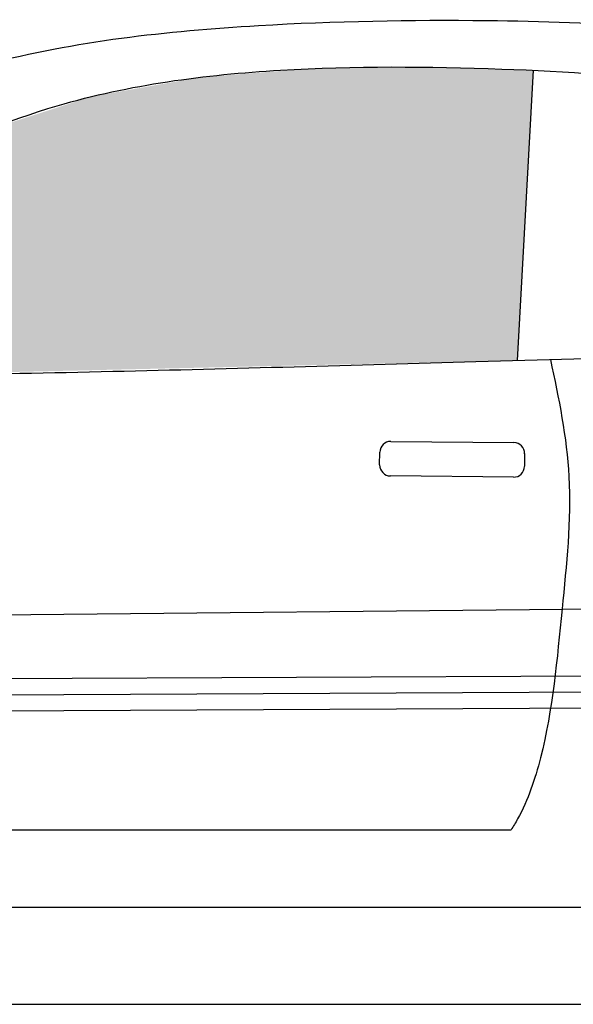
# Model space of a CAD drawing. Header units: millimetres. Extents: x 0 to 5.12, y 0 to 1.7.
# Tile 7 of 8: x 2.45 to 3.21, y 0.35 to 1.7. Entities that reach past the tile are written whole.
import ezdxf

# ---------------------------------------------------------------- set-up
doc = ezdxf.new("R2010")
doc.units = ezdxf.units.MM
doc.layers.add('HATCH', color=7, linetype='Continuous')

# ---------------------------------------------------------------- blocks, each defined once
blk = doc.blocks.new('*U34')
at = {"layer": 'HATCH', "linetype": 'Continuous'}
for points in [[(2.8504, 1.6318), (2.6981, 1.62), (3.1547, 1.6295)], [(3.1547, 1.6295), (2.6981, 1.62), (3.1329, 1.2307)], [(3.0026, 1.6338), (2.8504, 1.6318), (3.1547, 1.6295)], [(2.6981, 1.62), (2.548, 1.5934), (3.1329, 1.2307)], [(2.548, 1.5934), (2.4034, 1.5469), (3.1329, 1.2307)], [(2.4034, 1.5469), (2.2639, 1.485), (3.1329, 1.2307)], [(2.2639, 1.485), (2.1305, 1.4114), (3.1329, 1.2307)], [(2.1305, 1.4114), (1.9962, 1.3193), (2.0371, 1.3173)], [(2.1305, 1.4114), (2.0371, 1.3173), (3.1329, 1.2307)], [(2.0371, 1.3173), (2.0519, 1.3065), (3.1329, 1.2307)], [(2.0519, 1.3065), (2.0589, 1.2866), (3.1329, 1.2307)], [(2.0589, 1.2866), (2.0666, 1.2063), (3.1329, 1.2307)]]:
    blk.add_solid(points, dxfattribs=at)

msp = doc.modelspace()

# ---------------------------------------------------------------- linework, layer by layer
for p, q in [((3.1547, 1.6295), (3.1329, 1.2307)), ((2.959, 1.1194), (3.128, 1.1177)), ((2.9437, 1.0872), (2.9439, 1.1046)), ((3.1429, 1.1026), (3.1427, 1.0852)), ((3.1275, 1.0703), (2.9586, 1.072)), ((1.514, 0.8714), (3.7508, 0.8949)), ((1.5508, 0.7894), (3.7017, 0.7993)), ((1.7507, 0.5855), (3.1243, 0.5857)), ((1.5716, 0.4795), (3.6795, 0.4795)), ((0, 0.3458), (5.1248, 0.3458))]:
    msp.add_line(p, q)
at = {"color": 251}
msp.add_line((1.557, 0.7674), (3.6948, 0.7772), dxfattribs=at)
at = {"color": 252}
msp.add_line((1.5618, 0.7454), (3.6893, 0.7552), dxfattribs=at)
for centre, start, end in [((2.9589, 1.1044), 89.4254, 179.4254), ((3.1279, 1.1027), 359.4254, 89.4254), ((2.9587, 1.087), 179.4254, 269.4254), ((3.1277, 1.0853), 269.4254, 359.4254)]:
    msp.add_arc(centre, 0.015, start, end)
for points, knots in [([(1.6606, 1.2931), (1.7055, 1.3199), (1.8642, 1.4136), (2.1094, 1.5361), (2.4354, 1.66), (2.7564, 1.695), (3.1374, 1.7016), (3.4543, 1.6854), (3.7686, 1.6221), (4.0246, 1.4956), (4.2187, 1.3863), (4.3183, 1.329)], [5.161499, 5.161499, 5.161499, 5.161499, 19.799205, 56.666154, 81.66675, 116.800839, 146.081125, 188.320035, 205.182489, 235.293653, 267.443394, 267.443394, 267.443394, 267.443394]), ([(2.0094, 1.3194), (2.0382, 1.3433), (2.1264, 1.4165), (2.2936, 1.5023), (2.5273, 1.6005), (2.8055, 1.6366), (3.0992, 1.6339), (3.3564, 1.619), (3.5744, 1.5522), (3.7247, 1.4428), (3.8106, 1.3411), (3.8341, 1.2823), (3.8389, 1.2693)], [0, 0, 0, 0, 10.443221, 31.966936, 52.149999, 81.080077, 109.425725, 134.278803, 153.082948, 171.504391, 185.333227, 189.191268, 189.191268, 189.191268, 189.191268]), ([(2.0666, 1.2063), (2.2367, 1.209), (2.5732, 1.2146), (3.0891, 1.2296), (3.5103, 1.2411), (3.7641, 1.2627), (3.8389, 1.2693)], [2.675507, 2.675507, 2.675507, 2.675507, 50.21773, 96.738912, 146.956532, 167.929996, 167.929996, 167.929996, 167.929996]), ([(3.1784, 1.232), (3.1898, 1.1785), (3.2132, 1.0652), (3.1926, 0.8807), (3.1793, 0.7218), (3.1459, 0.621), (3.1274, 0.5906), (3.1243, 0.5857)], [0.867521, 0.867521, 0.867521, 0.867521, 16.051367, 33.027625, 52.298604, 60.640571, 62.258103, 62.258103, 62.258103, 62.258103])]:
    msp.add_open_spline(points, degree=3, knots=knots)

# ---------------------------------------------------------------- block references
at = {"layer": 'HATCH', "linetype": 'Continuous'}
msp.add_blockref('*U34', (0, 0), dxfattribs=at)

doc.saveas('drawing.dxf')
